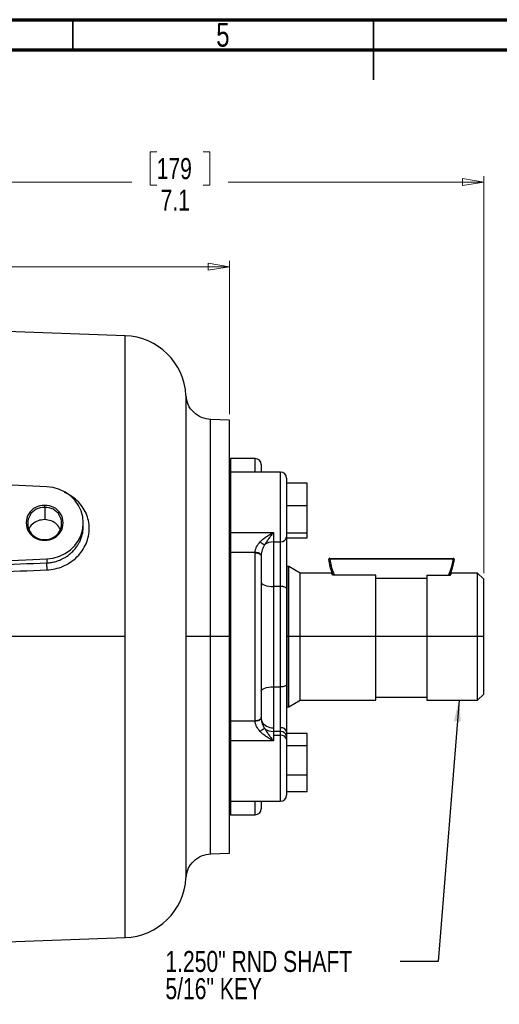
# Model space of a CAD drawing. Header units: inches. Extents: x 0.6 to 16.3, y 0.2 to 11.5.
# Tile 7 of 13: x 6.1 to 9.3, y 5 to 11.5. Entities that reach past the tile are written whole.
import ezdxf

# ---------------------------------------------------------------- set-up
doc = ezdxf.new("R2010")
doc.units = ezdxf.units.IN
doc.header["$MEASUREMENT"] = 0
doc.styles.add('SLDTEXTSTYLE0', font='TXT', dxfattribs={"width": 0.75})
doc.dimstyles.new('SLDDIMSTYLE1', dxfattribs={"dimtxt": 0.137795, "dimasz": 0.14, "dimexe": 0, "dimexo": 0.0625, "dimgap": 0.034449, "dimtad": 0, "dimdec": 1, "dimlfac": 1.5, "dimrnd": 1e-09, "dimzin": 12, "dimdsep": 46, "dimtxsty": 'SLDTEXTSTYLE0', "dimblk1": 'CLOSED', "dimblk2": 'CLOSED', "dimsah": 1, "dimcen": 0.09, "dimadec": 0, "dimazin": 3, "dimtfac": 1, "dimtdec": 1, "dimtofl": 0, "dimtmove": 0, "dimatfit": 3, "dimldrblk": 'CLOSED', "dimfxl": 0, "dimfrac": 2, "dimtolj": 1, "dimtzin": 12, "dimarcsym": 0})
doc.dimstyles.new('SLDDIMSTYLE3', dxfattribs={"dimtxt": 0.137795, "dimasz": 0.14, "dimexe": 0, "dimexo": 0.0625, "dimgap": 0.034449, "dimtad": 0, "dimdec": 1, "dimlfac": 1.5, "dimrnd": 1e-09, "dimzin": 12, "dimdsep": 46, "dimtxsty": 'SLDTEXTSTYLE0', "dimblk1": 'CLOSED', "dimblk2": 'CLOSED', "dimsah": 1, "dimcen": 0.09, "dimadec": 0, "dimazin": 3, "dimtfac": 1, "dimtofl": 0, "dimtmove": 0, "dimatfit": 3, "dimldrblk": 'CLOSED', "dimfxl": 0, "dimfrac": 2, "dimtolj": 1, "dimtzin": 12, "dimarcsym": 0})
doc.dimstyles.new('SLDDIMSTYLE6', dxfattribs={"dimtxt": 0.18, "dimasz": 0.14, "dimexe": 0, "dimexo": 0.0625, "dimgap": 0, "dimtad": 0, "dimtih": 1, "dimtoh": 1, "dimdec": 0, "dimrnd": 1e-09, "dimzin": 0, "dimdsep": 46, "dimtxsty": 'Standard', "dimsah": 1, "dimcen": 0.09, "dimadec": 0, "dimazin": 0, "dimtfac": 0.14, "dimtdec": 0, "dimtofl": 0, "dimtmove": 0, "dimatfit": 3, "dimfxl": 0, "dimfrac": 2, "dimtolj": 1, "dimtzin": 0, "dimarcsym": 0})

# ---------------------------------------------------------------- blocks, each defined once
blk = doc.blocks.new('_Closed')
at = {"color": 0, "linetype": 'ByBlock', "lineweight": -2}
for p, q in [((-1, 0.166667), (0, 0)), ((-1, 0.166667), (-1, -0.166667)), ((0, 0), (-1, -0.166667)), ((0, 0), (-1, 0))]:
    blk.add_line(p, q, dxfattribs=at)
blk = doc.blocks.new('_D_8')
at = {"color": 7, "linetype": 'Continuous', "lineweight": 0}
for p, q in [((5.4335, 10.0768), (5.3915, 10.0768)), ((5.3915, 10.0768), (5.3915, 9.858)), ((5.7389, 10.0768), (5.7809, 10.0768)), ((5.7809, 10.0768), (5.7809, 9.858)), ((4.4777, 9.8783), (5.2706, 9.8783)), ((7.523, 9.8783), (5.9018, 9.8783)), ((7.523, 8.9128), (7.523, 9.9177)), ((5.3915, 9.858), (5.4335, 9.858)), ((5.7809, 9.858), (5.7389, 9.858))]:
    blk.add_line(p, q, dxfattribs=at)
at = {"color": 7, "linetype": 'Continuous', "lineweight": 18, "xscale": 0.14, "yscale": 0.14}
for p, rotation in [((4.4777, 9.8783), 179.9999999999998), ((7.523, 9.8783), 359.9999999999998)]:
    blk.add_blockref('_Closed', p, dxfattribs=dict(at, rotation=rotation))
at = {"color": 7, "linetype": 'Continuous', "lineweight": 18, "char_height": 0.1378, "attachment_point": 1, "style": 'SLDTEXTSTYLE0'}
for s, insert in [('116', (5.4335, 10.0357)), ('4.6', (5.4589, 9.8295))]:
    blk.add_mtext(s, dxfattribs=dict(at, insert=insert))
blk = doc.blocks.new('_D_9')
at = {"color": 7, "linetype": 'Continuous', "lineweight": 0}
for p, q in [((7.045, 10.6309), (7.003, 10.6309)), ((7.003, 10.6309), (7.003, 10.4121)), ((7.3505, 10.6309), (7.3925, 10.6309)), ((7.3925, 10.6309), (7.3925, 10.4121)), ((4.4777, 10.3428), (4.4777, 10.4718)), ((9.1877, 7.8705), (9.1877, 10.4718)), ((4.4777, 10.4324), (6.8822, 10.4324)), ((7.003, 10.4121), (7.045, 10.4121)), ((7.3925, 10.4121), (7.3505, 10.4121)), ((9.1877, 10.4324), (7.5133, 10.4324))]:
    blk.add_line(p, q, dxfattribs=at)
at = {"color": 7, "linetype": 'Continuous', "lineweight": 18, "xscale": 0.14, "yscale": 0.14}
for p, rotation in [((4.4777, 10.4324), 179.9999999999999), ((9.1877, 10.4324), 359.9999999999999)]:
    blk.add_blockref('_Closed', p, dxfattribs=dict(at, rotation=rotation))
at = {"color": 7, "linetype": 'Continuous', "lineweight": 18, "char_height": 0.1378, "attachment_point": 1, "style": 'SLDTEXTSTYLE0'}
for s, insert in [('179', (7.045, 10.5898)), ('7.1', (7.0705, 10.3836))]:
    blk.add_mtext(s, dxfattribs=dict(at, insert=insert))
blk = doc.blocks.new('SW_NOTE_0_2')
at = {"color": 0, "linetype": 'Continuous', "lineweight": 0, "attachment_point": 1, "style": 'SLDTEXTSTYLE0'}
for s, insert, char_height in [('1.250" RND SHAFT', (-1.5372, 0.0687), 0.137795), ('5/16" KEY', (-1.5372, -0.1095), 0.1378)]:
    blk.add_mtext(s, dxfattribs=dict(at, insert=insert, char_height=char_height))

msp = doc.modelspace()

# ---------------------------------------------------------------- linework, layer by layer
at = {"color": 7, "linetype": 'Continuous', "lineweight": 70}
for p, q in [((0.5906, 11.4961), (16.3386, 11.4961)), ((0.7874, 11.2992), (16.1417, 11.2992))]:
    msp.add_line(p, q, dxfattribs=at)
at = {"color": 7, "linetype": 'Continuous', "lineweight": 35}
for p, q in [((6.4961, 11.2992), (6.4961, 11.4961)), ((8.4646, 11.4961), (8.4646, 11.1024)), ((8.4646, 11.2992), (8.4646, 11.4961))]:
    msp.add_line(p, q, dxfattribs=at)
at = {"color": 7, "linetype": 'Continuous', "lineweight": 25}
for p, q in [((6.8388, 9.4262), (4.4777, 9.5086)), ((6.8388, 7.4553), (6.8388, 9.4262)), ((7.523, 8.8734), (7.3964, 8.8778)), ((7.523, 7.4553), (7.523, 8.8734)), ((7.6897, 8.622), (7.5297, 8.622)), ((7.7297, 8.582), (7.7297, 8.5336)), ((6.3243, 8.4369), (4.4777, 8.5272)), ((7.8563, 8.5336), (7.5297, 8.5336)), ((7.8963, 8.4936), (7.8963, 8.1084)), ((7.8963, 8.4607), (7.8963, 8.3866)), ((8.0317, 8.4607), (7.8963, 8.4607)), ((8.0317, 8.3126), (8.0317, 8.4607)), ((7.8963, 8.4469), (7.8963, 8.4469)), ((7.8963, 8.3866), (7.8963, 8.3126)), ((6.311, 8.302), (6.311, 8.315)), ((6.311, 8.302), (6.311, 8.2216)), ((7.8963, 8.3126), (7.8963, 8.2223)), ((8.0317, 8.3126), (7.8963, 8.3126)), ((7.8963, 8.3082), (7.8963, 8.3082)), ((8.0317, 8.1321), (8.0317, 8.3126)), ((6.5643, 8.1789), (6.5643, 8.2007)), ((7.8963, 8.2223), (7.8963, 8.1321)), ((7.5297, 8.1381), (7.8097, 8.1381)), ((7.5297, 8.1381), (7.5297, 8.0071)), ((7.8097, 8.1381), (7.8097, 8.0762)), ((8.0317, 8.1321), (7.8963, 8.1321)), ((7.8963, 8.1321), (7.8963, 8.1159)), ((8.0317, 8.0998), (8.0317, 8.1321)), ((6.311, 8.0922), (6.311, 8.0864)), ((7.8097, 8.0762), (7.8563, 8.0762)), ((7.8097, 8.0762), (7.8097, 7.7842)), ((7.8563, 7.7842), (7.8563, 8.0762)), ((7.8963, 8.1159), (7.8963, 8.0998)), ((7.8963, 8.1136), (7.8963, 8.1136)), ((7.8963, 8.1084), (7.8963, 7.7703)), ((8.0317, 8.0998), (7.8963, 8.0998)), ((7.5297, 8.0071), (7.5297, 6.9035)), ((7.6897, 8.0071), (7.5297, 8.0071)), ((7.6897, 6.9063), (7.6897, 8.0043)), ((4.8581, 7.8928), (6.3243, 7.9645)), ((6.3243, 7.9645), (6.3243, 7.9385)), ((7.7297, 7.9855), (7.7297, 6.9251)), ((8.1794, 7.9685), (8.9876, 7.9674)), ((8.9876, 7.9608), (8.1794, 7.9618)), ((7.8971, 7.9146), (7.8963, 7.9154)), ((7.9104, 7.9146), (7.8971, 7.9146)), ((7.8971, 7.9146), (7.8971, 7.7801)), ((7.9857, 7.8711), (7.9104, 7.9146)), ((7.9104, 7.4553), (7.9104, 7.9146)), ((8.1909, 7.8711), (7.9857, 7.8711)), ((7.9857, 7.4553), (7.9857, 7.8711)), ((9.1477, 7.8711), (8.9763, 7.8711)), ((9.1877, 7.8311), (9.1477, 7.8711)), ((9.1477, 7.4553), (9.1477, 7.8711)), ((8.481, 7.8579), (8.1961, 7.8579)), ((8.481, 7.4553), (8.481, 7.8579)), ((8.481, 7.8374), (8.8143, 7.8374)), ((8.8143, 7.8579), (8.9711, 7.8579)), ((8.8143, 7.8579), (8.8143, 7.4553)), ((9.1877, 7.4553), (9.1877, 7.8311)), ((7.8097, 7.7842), (7.8097, 7.1264)), ((7.8563, 7.7842), (7.8097, 7.7842)), ((7.8563, 7.1264), (7.8563, 7.7842)), ((7.8963, 7.7703), (7.8963, 7.1403)), ((7.8971, 7.7801), (7.8971, 6.996)), ((6.8388, 7.4553), (5.6656, 7.4553)), ((6.8388, 5.4844), (6.8388, 7.4553)), ((7.3977, 7.4553), (7.3977, 7.4566)), ((7.523, 7.4553), (7.3977, 7.4553)), ((7.523, 6.0372), (7.523, 7.4553)), ((7.9104, 6.996), (7.9104, 7.4553)), ((7.9857, 7.4553), (7.9104, 7.4553)), ((7.9857, 7.0395), (7.9857, 7.4553)), ((8.481, 7.4553), (7.9857, 7.4553)), ((8.481, 7.0395), (8.481, 7.4553)), ((8.8143, 7.4553), (8.481, 7.4553)), ((9.1477, 7.4553), (8.8143, 7.4553)), ((8.8143, 7.4553), (8.8143, 7.0395)), ((9.1477, 7.0395), (9.1477, 7.4553)), ((9.1877, 7.4553), (9.1477, 7.4553)), ((9.1877, 7.0795), (9.1877, 7.4553)), ((7.8097, 7.1264), (7.8563, 7.1264)), ((7.8097, 7.1264), (7.8097, 6.8593)), ((7.8563, 6.8593), (7.8563, 7.1264)), ((7.8963, 7.1403), (7.8963, 6.831)), ((7.9104, 6.996), (7.9857, 7.0395)), ((7.9857, 7.0395), (8.481, 7.0395)), ((8.481, 7.0593), (8.8143, 7.0593)), ((8.8143, 7.0395), (9.1477, 7.0395)), ((9.1477, 7.0395), (9.1877, 7.0795)), ((7.8963, 6.9952), (7.8971, 6.996)), ((7.8971, 6.996), (7.9104, 6.996)), ((7.5297, 6.9035), (7.6897, 6.9035)), ((7.5297, 6.9035), (7.5297, 6.7725)), ((7.7297, 6.923), (7.7324, 6.9011)), ((7.8097, 6.8593), (7.8097, 6.8344)), ((7.8563, 6.8344), (7.8563, 6.8593)), ((7.8097, 6.7725), (7.5297, 6.7725)), ((7.8563, 6.8344), (7.8097, 6.8344)), ((7.8097, 6.8344), (7.8097, 6.8095)), ((7.8097, 6.8095), (7.8097, 6.7725)), ((7.8097, 6.8095), (7.8563, 6.8095)), ((7.8563, 6.8095), (7.8563, 6.8344)), ((7.8963, 6.831), (7.8963, 6.8022)), ((7.8963, 6.822), (7.8963, 6.7814)), ((8.0317, 6.822), (7.8963, 6.822)), ((7.8963, 6.8022), (7.8963, 6.7812)), ((7.8963, 6.797), (7.8963, 6.797)), ((7.8963, 6.7814), (7.8963, 6.7407)), ((7.8963, 6.7812), (7.8963, 6.417)), ((8.0317, 6.7407), (8.0317, 6.822)), ((7.8963, 6.7407), (7.8963, 6.6448)), ((8.0317, 6.7407), (7.8963, 6.7407)), ((7.8963, 6.7259), (7.8963, 6.7259)), ((8.0317, 6.549), (8.0317, 6.7407)), ((7.8963, 6.6448), (7.8963, 6.549)), ((8.0317, 6.549), (7.8963, 6.549)), ((7.8963, 6.549), (7.8963, 6.4938)), ((8.0317, 6.4386), (8.0317, 6.549)), ((7.8963, 6.4938), (7.8963, 6.4386)), ((7.8963, 6.4637), (7.8963, 6.4637)), ((8.0317, 6.4386), (7.8963, 6.4386)), ((7.5297, 6.377), (7.8563, 6.377)), ((7.7297, 6.377), (7.7297, 6.3286)), ((7.5297, 6.2886), (7.6897, 6.2886)), ((7.3964, 6.0328), (7.523, 6.0372)), ((5.8857, 5.4511), (6.8388, 5.4844))]:
    msp.add_line(p, q, dxfattribs=at)
at = {"color": 8, "linetype": 'Continuous', "lineweight": 25}
for p, q in [((7.5297, 8.622), (7.5297, 8.5336)), ((7.6897, 8.5336), (7.6897, 8.622)), ((7.5297, 8.5336), (7.5297, 8.1381)), ((7.8563, 8.0762), (7.8563, 8.5336)), ((7.8971, 7.7801), (7.8963, 7.7806)), ((7.9104, 7.4553), (7.8971, 7.4553)), ((7.5297, 6.7725), (7.5297, 6.377)), ((7.8563, 6.377), (7.8563, 6.8095)), ((7.5297, 6.377), (7.5297, 6.2886)), ((7.6897, 6.2886), (7.6897, 6.377))]:
    msp.add_line(p, q, dxfattribs=at)
at = {"color": 7, "linetype": 'Continuous', "lineweight": 25, "flags": 128}
for points in [[(6.3243, 7.9645), (6.3666, 7.9699), (6.4073, 7.9819), (6.4453, 8.0001), (6.4794, 8.024), (6.5088, 8.0529), (6.5326, 8.086), (6.5501, 8.1224), (6.5607, 8.161), (6.5643, 8.2007), (6.5607, 8.2404), (6.5501, 8.279), (6.5326, 8.3154), (6.5088, 8.3485), (6.4794, 8.3774), (6.4453, 8.4013), (6.4073, 8.4195), (6.3666, 8.4314), (6.3243, 8.4369)], [(7.523, 8.1418), (7.5231, 8.1411), (7.5235, 8.1404), (7.5241, 8.1398), (7.525, 8.1392), (7.526, 8.1387), (7.5271, 8.1384), (7.5284, 8.1382), (7.5297, 8.1381)], [(7.5297, 8.0071), (7.5284, 8.0071), (7.5271, 8.0069), (7.526, 8.0066), (7.525, 8.0062), (7.5241, 8.0057), (7.5235, 8.0052), (7.5231, 8.0046), (7.523, 8.004)], [(7.7297, 7.9876), (7.7289, 7.9913), (7.7266, 7.9948), (7.7228, 7.9981), (7.7179, 8.0011), (7.7118, 8.0035), (7.7049, 8.0054), (7.6975, 8.0066), (7.6897, 8.0071)], [(7.6897, 8.0043), (7.6975, 8.004), (7.705, 8.0029), (7.7119, 8.0011), (7.718, 7.9988), (7.7229, 7.996), (7.7266, 7.9927), (7.7289, 7.9892), (7.7297, 7.9855)], [(8.2015, 7.8579), (8.1849, 7.9049), (8.1728, 7.9609)], [(8.9942, 7.9598), (8.982, 7.9039), (8.9656, 7.8579)], [(7.7297, 7.812), (7.7312, 7.8065), (7.7358, 7.8013), (7.7432, 7.7965), (7.7531, 7.7923), (7.7652, 7.7888), (7.7791, 7.7863), (7.7941, 7.7847), (7.8097, 7.7842)], [(7.8963, 7.7703), (7.8956, 7.773), (7.8933, 7.7756), (7.8896, 7.778), (7.8846, 7.7801), (7.8786, 7.7818), (7.8716, 7.7831), (7.8641, 7.7839), (7.8563, 7.7842)], [(7.7297, 7.0986), (7.7312, 7.104), (7.7358, 7.1093), (7.7432, 7.1141), (7.7531, 7.1183), (7.7652, 7.1217), (7.7791, 7.1243), (7.7941, 7.1259), (7.8097, 7.1264)], [(7.8963, 7.1403), (7.8956, 7.1376), (7.8933, 7.135), (7.8896, 7.1326), (7.8846, 7.1305), (7.8786, 7.1288), (7.8716, 7.1275), (7.8641, 7.1267), (7.8563, 7.1264)], [(7.5297, 6.9035), (7.5284, 6.9035), (7.5271, 6.9037), (7.526, 6.904), (7.525, 6.9044), (7.5241, 6.9049), (7.5235, 6.9054), (7.5231, 6.906), (7.523, 6.9066)], [(7.6897, 6.9063), (7.6975, 6.9066), (7.705, 6.9077), (7.7119, 6.9094), (7.718, 6.9118), (7.7229, 6.9146), (7.7266, 6.9179), (7.7289, 6.9214), (7.7297, 6.9251)], [(7.6897, 6.9035), (7.6975, 6.904), (7.7049, 6.9052), (7.7118, 6.907), (7.7179, 6.9095), (7.7228, 6.9124), (7.7266, 6.9158), (7.7289, 6.9193), (7.7297, 6.923)], [(7.5297, 6.7725), (7.5284, 6.7724), (7.5271, 6.7722), (7.526, 6.7718), (7.525, 6.7714), (7.5241, 6.7708), (7.5235, 6.7702), (7.5231, 6.7695), (7.523, 6.7687)]]:
    msp.add_lwpolyline(points, dxfattribs=at)
at = {"color": 7, "linetype": 'Continuous', "lineweight": 25}
for centre, radius, start, end in [((6.8243, 9.0131), 0.4133, 3.0845, 88), ((7.5297, 8.6153), 0.00667, 90, 180), ((7.6897, 8.582), 0.04, 0, 90), ((7.5297, 8.5269), 0.00667, 90, 180), ((7.8563, 8.4936), 0.04, 0, 90), ((6.3047, 8.2007), 0.1144, 86.83181, 273.16819), ((6.3052, 8.1971), 0.1051, 86.83181, 273.16819), ((6.3173, 8.2007), 0.1144, 266.83181, 93.16819), ((6.3168, 8.1971), 0.1051, 266.83181, 93.16819), ((7.9371, 8.3612), 0.3566, 233.12492, 238.72221), ((7.8084, 7.986), 0.0902, 89.17232, 128.70317), ((7.8599, 8.1128), 0.0367, 264.51417, 353.1832), ((7.8031, 6.9393), 0.0803, 208.41919, 274.7107), ((7.9371, 6.5494), 0.3566, 121.27779, 126.87508), ((7.8084, 6.9245), 0.0902, 231.29683, 270.82768), ((7.8613, 6.8239), 0.0357, 11.42175, 98.04947), ((7.8599, 6.7978), 0.0367, 6.8168, 95.48583), ((7.8613, 6.7741), 0.0357, 11.42175, 98.04947), ((7.8563, 6.417), 0.04, 270, 0), ((7.5297, 6.3837), 0.00667, 180, 270), ((7.6897, 6.3286), 0.04, 270, 0), ((7.5297, 6.2953), 0.00667, 180, 270), ((6.8243, 5.8975), 0.4133, 272, 356.90172)]:
    msp.add_arc(centre, radius, start, end, dxfattribs=at)
for points, knots in [([(7.3992, 8.8777), (7.3785, 8.8805), (7.3372, 8.8861), (7.2849, 8.9223), (7.2472, 8.9736), (7.2404, 9.0148), (7.2371, 9.0353)], [0, 0, 0, 0, 0.250011, 0.500018, 0.750008, 1, 1, 1, 1]), ([(7.2371, 7.4567), (7.2371, 7.482), (7.2371, 7.5386), (7.2371, 7.6325), (7.2371, 7.7285), (7.2371, 7.8228), (7.2371, 7.8879), (7.2371, 7.9337), (7.2371, 7.9585), (7.2371, 7.9836), (7.2371, 8.0091), (7.2371, 8.035), (7.2371, 8.0625), (7.2371, 8.0933), (7.2371, 8.1292), (7.2371, 8.1702), (7.2371, 8.2163), (7.2371, 8.2669), (7.2371, 8.3143), (7.2371, 8.3604), (7.2371, 8.4059), (7.2371, 8.4579), (7.2371, 8.5148), (7.2371, 8.5757), (7.2371, 8.6366), (7.2371, 8.6941), (7.2371, 8.748), (7.2371, 8.7992), (7.2371, 8.8457), (7.2371, 8.8843), (7.2371, 8.9119), (7.2371, 8.9339), (7.2371, 8.9539), (7.2371, 8.9735), (7.2371, 8.9898), (7.2371, 9.0024), (7.2371, 9.0175), (7.2371, 9.0321), (7.2371, 9.0342), (7.2371, 9.0353)], [0, 0, 0, 0, 0.030535, 0.06847, 0.113807, 0.147787, 0.184992, 0.19527, 0.20577, 0.216491, 0.227433, 0.238597, 0.249982, 0.263313, 0.279189, 0.29761, 0.318576, 0.342085, 0.368139, 0.38619, 0.409332, 0.435995, 0.466177, 0.49988, 0.537388, 0.573457, 0.608085, 0.646318, 0.685699, 0.720364, 0.750313, 0.768234, 0.792431, 0.821655, 0.847443, 0.868797, 0.89031, 0.945156, 1, 1, 1, 1]), ([(6.311, 8.2216), (6.2961, 8.2203), (6.2665, 8.2176), (6.2306, 8.1938), (6.2099, 8.1722), (6.207, 8.1585), (6.2069, 8.1582)], [0, 0, 0, 0, 0.33229, 0.660953, 0.992133, 1, 1, 1, 1]), ([(6.4142, 8.1576), (6.4071, 8.1693), (6.3928, 8.1929), (6.3548, 8.2164), (6.3256, 8.2199), (6.311, 8.2216)], [0, 0, 0, 0, 0.329907, 0.664003, 1, 1, 1, 1]), ([(7.7231, 8.0759), (7.7291, 8.0817), (7.7423, 8.0943), (7.764, 8.1103), (7.787, 8.1252), (7.8021, 8.1338), (7.8097, 8.1381)], [0, 0, 0, 0, 0.228886, 0.499952, 0.749999, 1, 1, 1, 1]), ([(7.8097, 8.1381), (7.8048, 8.1317), (7.7949, 8.1188), (7.7799, 8.0985), (7.7653, 8.0781), (7.7562, 8.0632), (7.752, 8.0564)], [0, 0, 0, 0, 0.249837, 0.499645, 0.770472, 1, 1, 1, 1]), ([(7.6897, 8.0071), (7.6904, 8.0132), (7.6918, 8.0253), (7.7018, 8.0499), (7.7146, 8.0655), (7.7231, 8.0759)], [0, 0, 0, 0, 0.251248, 0.501285, 1, 1, 1, 1]), ([(7.6897, 8.0043), (7.6897, 8.0048), (7.6897, 8.0058), (7.6897, 8.0067), (7.6897, 8.0071)], [0, 0, 0, 0, 0.56, 1, 1, 1, 1]), ([(7.752, 8.0564), (7.7461, 8.0456), (7.7373, 8.0294), (7.7311, 8.0053), (7.7302, 7.9935), (7.7297, 7.9876)], [0, 0, 0, 0, 0.499452, 0.748692, 1, 1, 1, 1]), ([(5.5316, 7.9075), (5.6799, 7.9133), (5.9441, 7.9237), (6.2084, 7.934), (6.3243, 7.9385)], [0, 0, 0, 0, 0.561319, 1, 1, 1, 1]), ([(6.3243, 7.9385), (6.3242, 7.9364), (6.324, 7.932), (6.324, 7.9204), (6.3243, 7.9067), (6.3248, 7.8972), (6.325, 7.8925)], [0, 0, 0, 0, 0.250007, 0.500003, 0.750009, 1, 1, 1, 1]), ([(7.7297, 7.9876), (7.7297, 7.9872), (7.7297, 7.9865), (7.7297, 7.9858), (7.7297, 7.9855)], [0, 0, 0, 0, 0.56, 1, 1, 1, 1]), ([(8.1794, 7.9618), (8.1786, 7.9617), (8.1773, 7.9615), (8.1758, 7.9613), (8.1747, 7.9611), (8.1739, 7.961), (8.173, 7.9609), (8.1729, 7.9609), (8.1728, 7.9609)], [0, 0, 0, 0, 0.2398223, 0.3688333, 0.5005099, 0.6321119, 0.7609085, 1, 1, 1, 1]), ([(8.9942, 7.9598), (8.9941, 7.9598), (8.994, 7.9598), (8.9932, 7.96), (8.9923, 7.9601), (8.9913, 7.9602), (8.9897, 7.9605), (8.9884, 7.9607), (8.9876, 7.9608)], [0, 0, 0, 0, 0.239092, 0.367888, 0.49949, 0.631167, 0.760178, 1, 1, 1, 1]), ([(5.5323, 7.8621), (5.6806, 7.8678), (5.9448, 7.878), (6.2091, 7.888), (6.325, 7.8925)], [0, 0, 0, 0, 0.561314, 1, 1, 1, 1]), ([(8.1961, 7.8579), (8.1947, 7.8614), (8.1917, 7.8687), (8.1904, 7.8723), (8.1909, 7.8711), (8.1909, 7.8711)], [0, 0, 0, 0, 0.488507, 0.996682, 1, 1, 1, 1]), ([(8.9711, 7.8579), (8.9725, 7.8615), (8.9755, 7.8687), (8.9768, 7.8722), (8.9763, 7.8711), (8.9763, 7.8711)], [0, 0, 0, 0, 0.497293, 0.996682, 1, 1, 1, 1]), ([(7.2371, 5.8751), (7.2371, 5.8778), (7.2371, 5.883), (7.2371, 5.925), (7.2371, 5.9913), (7.2371, 6.0832), (7.2371, 6.1985), (7.2371, 6.3353), (7.2371, 6.4913), (7.2371, 6.6638), (7.2371, 6.8499), (7.2371, 7.0463), (7.2371, 7.2498), (7.2371, 7.3878), (7.2371, 7.4567)], [0, 0, 0, 0, 0.083336, 0.166671, 0.250006, 0.33334, 0.416674, 0.500007, 0.583341, 0.666673, 0.750006, 0.833337, 0.916669, 1, 1, 1, 1]), ([(7.3977, 7.4566), (7.3772, 7.4566), (7.3361, 7.4566), (7.2843, 7.4566), (7.2471, 7.4567), (7.2404, 7.4567), (7.2371, 7.4567)], [0, 0, 0, 0, 0.250007, 0.500015, 0.750007, 1, 1, 1, 1]), ([(7.6897, 6.9035), (7.6897, 6.904), (7.6897, 6.9049), (7.6897, 6.9058), (7.6897, 6.9063)], [0, 0, 0, 0, 0.56, 1, 1, 1, 1]), ([(7.7231, 6.8347), (7.7146, 6.845), (7.7018, 6.8607), (7.6918, 6.8853), (7.6904, 6.8974), (7.6897, 6.9035)], [0, 0, 0, 0, 0.497687, 0.747778, 1, 1, 1, 1]), ([(7.7297, 6.9251), (7.7297, 6.9247), (7.7297, 6.924), (7.7297, 6.9233), (7.7297, 6.923)], [0, 0, 0, 0, 0.56, 1, 1, 1, 1]), ([(7.7324, 6.9011), (7.7335, 6.897), (7.7348, 6.8915), (7.7375, 6.8834), (7.7421, 6.8713), (7.7477, 6.8615), (7.752, 6.8542)], [0, 0, 0, 0, 0.249178, 0.333805, 0.50056, 1, 1, 1, 1]), ([(7.752, 6.8542), (7.7562, 6.8474), (7.7653, 6.8325), (7.7799, 6.8121), (7.7949, 6.7917), (7.8048, 6.7789), (7.8097, 6.7725)], [0, 0, 0, 0, 0.229518, 0.500348, 0.749899, 1, 1, 1, 1]), ([(7.8097, 6.7725), (7.8021, 6.7768), (7.787, 6.7854), (7.764, 6.8003), (7.7423, 6.8163), (7.7291, 6.8289), (7.7231, 6.8347)], [0, 0, 0, 0, 0.250067, 0.500044, 0.771108, 1, 1, 1, 1]), ([(7.2371, 5.8751), (7.2404, 5.8957), (7.2472, 5.9369), (7.2849, 5.9882), (7.3372, 6.0244), (7.3785, 6.03), (7.3992, 6.0328)], [0, 0, 0, 0, 0.249999, 0.499992, 0.749996, 1, 1, 1, 1])]:
    msp.add_open_spline(points, degree=3, knots=knots, dxfattribs=at)
at = {"color": 8, "linetype": 'Continuous', "lineweight": 25}
for points, knots in [([(7.3977, 7.4566), (7.3977, 7.5187), (7.3977, 7.6427), (7.3977, 7.8257), (7.3977, 8.0023), (7.3977, 8.1695), (7.3977, 8.3245), (7.3977, 8.4647), (7.3977, 8.5876), (7.3977, 8.6911), (7.3977, 8.7736), (7.3977, 8.8331), (7.3977, 8.8708), (7.3977, 8.8754), (7.3977, 8.8777)], [0, 0, 0, 0, 0.0833756, 0.1667512, 0.2501267, 0.3335023, 0.4168779, 0.5002535, 0.5836291, 0.6670047, 0.7503802, 0.8337558, 0.9171314, 1, 1, 1, 1]), ([(6.325, 7.8925), (6.3435, 7.8942), (6.3804, 7.8976), (6.4332, 7.9153), (6.4815, 7.9416), (6.5237, 7.9761), (6.5581, 8.0173), (6.5837, 8.0637), (6.5994, 8.1135), (6.6047, 8.1647), (6.5994, 8.2155), (6.5836, 8.2641), (6.5581, 8.3088), (6.5234, 8.3479), (6.4841, 8.3792), (6.4543, 8.3935), (6.4408, 8.3999)], [0, 0, 0, 0, 0.073207, 0.146159, 0.219074, 0.291582, 0.363872, 0.435991, 0.507789, 0.579551, 0.651285, 0.723151, 0.795228, 0.86751, 0.940045, 1, 1, 1, 1]), ([(6.3243, 7.9385), (6.3346, 7.9393), (6.3556, 7.9408), (6.3868, 7.9481), (6.4133, 7.9578), (6.4357, 7.9687), (6.455, 7.9802), (6.4753, 7.9951), (6.4963, 8.0142), (6.5152, 8.036), (6.53, 8.0577), (6.5397, 8.0756), (6.551, 8.1005), (6.5618, 8.1344), (6.5635, 8.1643), (6.5643, 8.1789)], [0, 0, 0, 0, 0.080745, 0.164063, 0.249986, 0.301454, 0.360311, 0.426559, 0.500198, 0.586167, 0.656544, 0.711319, 0.750486, 0.879194, 1, 1, 1, 1]), ([(8.1794, 7.9618), (8.1844, 7.9312), (8.1903, 7.8948), (8.2078, 7.863), (8.2106, 7.8579)], [0, 0, 0, 0, 0.841281, 1, 1, 1, 1]), ([(8.9565, 7.8579), (8.9617, 7.8689), (8.9772, 7.9015), (8.9834, 7.9371), (8.9876, 7.9608)], [0, 0, 0, 0, 0.336151, 1, 1, 1, 1]), ([(7.3977, 6.0328), (7.3977, 6.0328), (7.3977, 6.0287), (7.3977, 6.0428), (7.3977, 6.0768), (7.3977, 6.1375), (7.3977, 6.2198), (7.3977, 6.3235), (7.3977, 6.4466), (7.3977, 6.5869), (7.3977, 6.742), (7.3977, 6.9094), (7.3977, 7.0861), (7.3977, 7.2691), (7.3977, 7.3932), (7.3977, 7.4553)], [0, 0, 0, 0, 0.000052, 0.083381, 0.16671, 0.250039, 0.333368, 0.416697, 0.500026, 0.583355, 0.666684, 0.750013, 0.833342, 0.916671, 1, 1, 1, 1])]:
    msp.add_open_spline(points, degree=3, knots=knots, dxfattribs=at)
at = {"color": 7, "linetype": 'Continuous', "lineweight": 25}
for points in [[(8.1794, 7.9685), (8.179, 7.9684), (8.178, 7.9684), (8.1766, 7.9679), (8.1754, 7.9672), (8.1744, 7.9662), (8.1735, 7.965), (8.173, 7.9637), (8.1727, 7.9623), (8.1728, 7.9613), (8.1728, 7.9609)], [(8.1794, 7.9618), (8.1794, 7.9627), (8.1794, 7.9644), (8.1794, 7.9666), (8.1794, 7.9682), (8.1794, 7.9684), (8.1794, 7.9685)], [(8.9876, 7.9608), (8.9876, 7.9616), (8.9876, 7.9634), (8.9876, 7.9656), (8.9876, 7.9671), (8.9876, 7.9673), (8.9876, 7.9674)], [(8.9942, 7.9598), (8.9943, 7.9603), (8.9943, 7.9612), (8.9941, 7.9627), (8.9935, 7.964), (8.9927, 7.9652), (8.9917, 7.9661), (8.9904, 7.9669), (8.9891, 7.9673), (8.9881, 7.9674), (8.9876, 7.9674)]]:
    msp.add_open_spline(points, degree=3, dxfattribs=at)

# ---------------------------------------------------------------- block references
at = {"color": 7, "linetype": 'Continuous', "lineweight": 0}
msp.add_blockref('SW_NOTE_0_2', (8.6393, 5.3284), dxfattribs=at)

# ---------------------------------------------------------------- texts
at = {"color": 7, "linetype": 'Continuous', "lineweight": 0, "insert": (7.4787, 11.4754), "char_height": 0.1562, "attachment_point": 2, "style": 'SLDTEXTSTYLE0'}
msp.add_mtext('5', dxfattribs=at)

# ---------------------------------------------------------------- dimensions: what is measured, and where the dimension line sits
at = {"color": 7, "linetype": 'Continuous', "lineweight": 18}
for base, p1, dimstyle, picture, middle in [((4.4777, 10.4324), (9.1877, 7.8311), 'SLDDIMSTYLE1', '_D_9', (7.1978, 10.4324)), ((4.4777, 9.8783), (7.523, 8.8734), 'SLDDIMSTYLE3', '_D_8', (5.5862, 9.8783))]:
    dim = msp.add_linear_dim(base=base, p1=p1, p2=(4.4777, 10.3035), dimstyle=dimstyle, dxfattribs=at)
    dim.commit()
    dim.dimension.update_dxf_attribs({"geometry": picture, "text_midpoint": middle, "dimtype": 160})

# ---------------------------------------------------------------- leaders
at = {"color": 7, "linetype": 'Continuous', "lineweight": 0}
msp.add_leader([(9.0262, 7.0395), (8.8893, 5.3284), (8.6393, 5.3284)], dimstyle='SLDDIMSTYLE6', dxfattribs=at)

doc.saveas('drawing.dxf')
